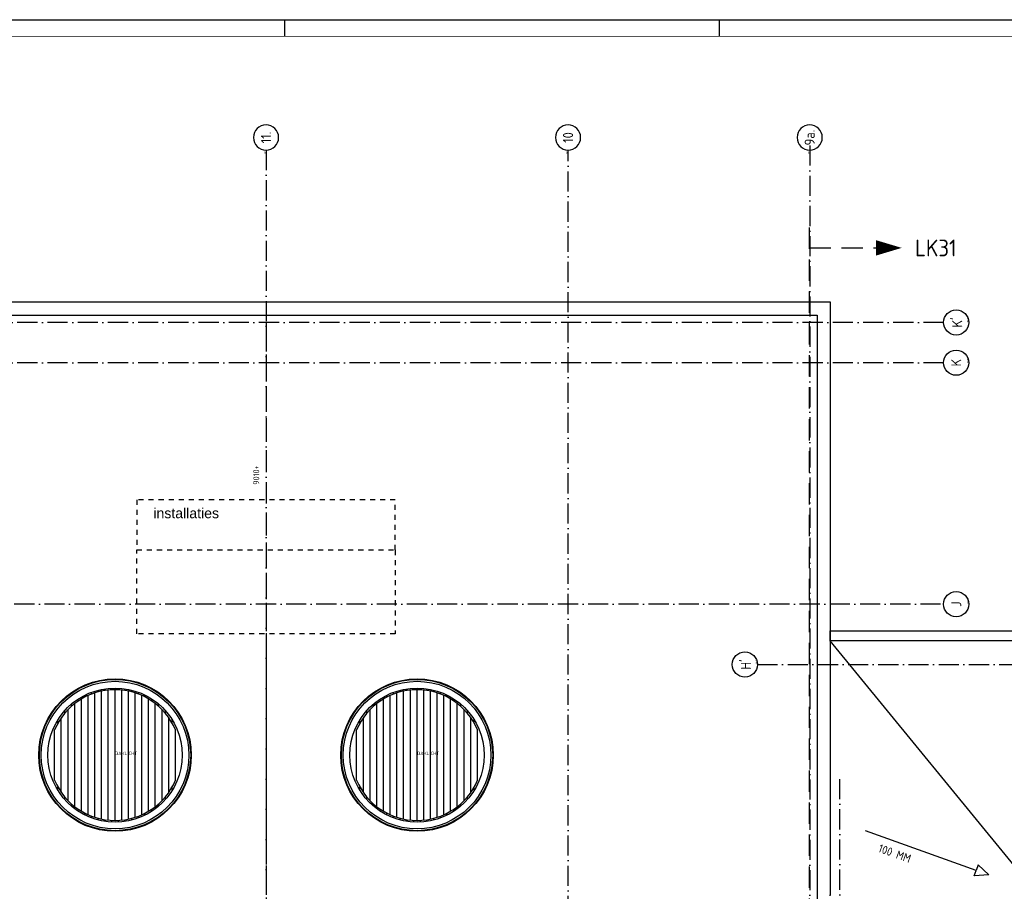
# Model space of a CAD drawing. Header units: millimetres. Extents: x 94282 to 246038, y 190 to 84290.
# Tile 10 of 18: x 152114 to 181455, y 58301 to 84290. Entities that reach past the tile are written whole.
import ezdxf
from ezdxf.enums import TextEntityAlignment as Align

# ---------------------------------------------------------------- set-up
doc = ezdxf.new("R2010")
doc.units = ezdxf.units.MM
doc.header["$LTSCALE"] = 100
for name, pattern in [('DASHDOT', [9, 6, -1.5, 0, -1.5]), ('DASHED', [3, 1.5, -1.5]), ('HIDDEN', [9.525, 6.35, -3.175])]:
    doc.linetypes.add(name, pattern=pattern)
doc.layers.get('0').update_dxf_attribs({"linetype": 'CONTINUOUS'})
for name, color, linetype in [('AB$1A---_ATTRIB035', 3, 'CONTINUOUS'), ('AL$1A---_ALGEMEEN', 8, 'CONTINUOUS'), ('AT$1A---_TEKST018', 1, 'CONTINUOUS'), ('AT$1A---_TEKST025', 2, 'CONTINUOUS'), ('AT$1A---_TEKST035', 3, 'CONTINUOUS'), ('LIJN025', 10, 'CONTINUOUS'), ('LIJN050', 90, 'CONTINUOUS'), ('LIJN070', 130, 'CONTINUOUS'), ('TEKST25', 10, 'CONTINUOUS'), ('TEKST35', 50, 'CONTINUOUS'), ('TEKST50', 90, 'CONTINUOUS')]:
    doc.layers.add(name, color=color, linetype=linetype)
doc.styles.add('ISO', font='ISO.SHX')
doc.styles.add('ROMAND', font='romand')
doc.styles.get("Standard").update_dxf_attribs({"font": 'iso.shx'})

# ---------------------------------------------------------------- blocks, each defined once
blk = doc.blocks.new('A0-GE')
at = {"layer": 'LIJN025'}
for p, q in [((645.5, 836), (645.5, 841)), ((775, 836), (775, 841))]:
    blk.add_line(p, q, dxfattribs=at)
blk.add_lwpolyline([(1500, 841), (1500, 0), (311, 0), (311, 841)], close=True, dxfattribs=at)
at = {"layer": 'LIJN050', "const_width": 0.2}
blk.add_lwpolyline([(1495, 836), (336, 836), (336, 5), (1495, 5)], close=True, dxfattribs=at)
at = {"layer": 'TEKST25', "style": 'ROMAND', "width": 2.899115}
blk.add_attdef('STATUS', text='', height=2.5, dxfattribs=at).set_placement((1454, 71.5), (1493, 71.5), align=Align.FIT)
at = {"layer": 'TEKST25', "style": 'ISO'}
for tag, p in [('E', (1455.25, 66)), ('NAAM-E', (1466.75, 66)), ('DATUM-E', (1485, 66)), ('D', (1455.25, 61)), ('NAAM-D', (1466.75, 61)), ('DATUM-D', (1485, 61)), ('C', (1455.25, 56)), ('NAAM-C', (1466.75, 56)), ('DATUM-C', (1485, 56)), ('B', (1455.25, 51)), ('NAAM-B', (1466.75, 51)), ('DATUM-B', (1485, 51)), ('A', (1455.25, 46)), ('NAAM-A', (1466.75, 46)), ('DATUM-A', (1485, 46))]:
    blk.add_attdef(tag, text='', height=2.5, dxfattribs=at).set_placement(p, align=Align.CENTER)
for tag, p in [('DATUM', (1332.75, 36.25)), ('SCHAAL', (1368, 36.25)), ('GETEKEND', (1398.25, 36.25)), ('GECONTOL.', (1433, 36.25)), ('FORMAAT', (1463.25, 28.25))]:
    blk.add_attdef(tag, p, '', height=2.5, dxfattribs=at)
at = {"layer": 'TEKST35', "style": 'ISO'}
for tag, p in [('PROJECT', (1334.5, 72.5)), ('PLAATS', (1334.5, 63.5)), ('INSTALLATIE-REGEL1', (1334.5, 52.5)), ('INSTALLATIE-REGEL2', (1334.5, 43.5))]:
    blk.add_attdef(tag, p, '', height=4, dxfattribs=at)
blk.add_attdef('PROJ.NR.', text='', height=4, dxfattribs=at).set_placement((1481, 23), align=Align.CENTER)
at = {"layer": 'TEKST50', "style": 'ISO'}
blk.add_attdef('FILE-NAAM', text='', height=5, dxfattribs=at).set_placement((1473.5, 7.5), align=Align.CENTER)
blk = doc.blocks.new('DAKLICHT')
at = {"layer": 'AL$1A---_ALGEMEEN', "color": 0, "linetype": 'Continuous'}
for points in [[(-900, 1730), (-900, 1786)], [(-800, -1778), (-800, 1778)], [(-700, 1820), (-700, 1873)], [(-600, -1855), (-600, 1855)], [(-500, 1885), (-500, 1936)], [(-400, -1909), (-400, 1909)], [(-300, 1927), (-300, 1977)], [(-200, -1940), (-200, 1940)], [(-100, 1947), (-100, 1997)], [(0, -1950), (0, 1950)], [(100, 1947), (100, 1997)], [(200, -1940), (200, 1940)], [(300, 1927), (300, 1977)], [(400, -1909), (400, 1909)], [(500, 1885), (500, 1936)], [(600, -1855), (600, 1855)], [(700, 1820), (700, 1873)], [(800, -1778), (800, 1778)], [(900, 1730), (900, 1786)], [(-1300, 1453), (-1300, 1520)], [(-1200, -1537), (-1200, 1537)], [(-1100, 1610), (-1100, 1670)], [(-1000, -1674), (-1000, 1674)], [(1000, -1674), (1000, 1674)], [(1100, 1610), (1100, 1670)], [(1200, -1537), (1200, 1537)], [(1300, 1453), (1300, 1520)], [(-1500, 1246), (-1500, 1323)], [(-1400, -1357), (-1400, 1357)], [(1400, -1357), (1400, 1357)], [(1500, 1246), (1500, 1323)], [(-1700, 955), (-1700, 1054)], [(-1600, -1115), (-1600, 1115)], [(1600, -1115), (1600, 1115)], [(1700, 955), (1700, 1054)], [(-1800, -750), (-1800, 750)], [(1800, -750), (1800, 750)], [(-1700, -1054), (-1700, -955)], [(1700, -1054), (1700, -955)], [(-1500, -1323), (-1500, -1246)], [(-1300, -1520), (-1300, -1453)], [(1300, -1520), (1300, -1453)], [(1500, -1323), (1500, -1246)], [(-1100, -1670), (-1100, -1610)], [(-900, -1786), (-900, -1730)], [(900, -1786), (900, -1730)], [(1100, -1670), (1100, -1610)], [(-700, -1873), (-700, -1820)], [(-500, -1936), (-500, -1885)], [(-300, -1977), (-300, -1927)], [(-100, -1997), (-100, -1947)], [(100, -1997), (100, -1947)], [(300, -1977), (300, -1927)], [(500, -1936), (500, -1885)], [(700, -1873), (700, -1820)]]:
    blk.add_lwpolyline(points, dxfattribs=at)
for radius in [2273, 2255, 2200, 2000]:
    blk.add_circle((0, 0), radius, dxfattribs=at)
for start, end in [(22.6199, 157.3801), (202.6199, 337.3801)]:
    blk.add_arc((0, 0), 1950, start, end, dxfattribs=at)
at = {"layer": 'AT$1A---_TEKST018', "linetype": 'Continuous'}
blk.add_text('DAKLICHT', height=100, dxfattribs=at).set_placement((0, 0))
blk = doc.blocks.new('1010')
at = {"layer": 'AL$1A---_ALGEMEEN', "color": 0, "linetype": 'Continuous'}
blk.add_circle((0, 750), 750, dxfattribs=at)
blk.add_attdef('STR-NAAM', text='', height=600, rotation=360, dxfattribs=at).set_placement((0, 750), align=Align.MIDDLE)
at = {"layer": 'AT$1A---_TEKST018', "linetype": 'Continuous'}
blk.add_text('1010', height=100, dxfattribs=at).set_placement((0, 0))
blk = doc.blocks.new('1011')
at = {"layer": 'AL$1A---_ALGEMEEN', "color": 0, "linetype": 'Continuous'}
blk.add_circle((-750, 0), 750, dxfattribs=at)
blk.add_attdef('STR-NAAM', text='', height=600, rotation=360, dxfattribs=at).set_placement((-750, 0), align=Align.MIDDLE)
at = {"layer": 'AT$1A---_TEKST018', "linetype": 'Continuous'}
blk.add_text('1011', height=100, dxfattribs=at).set_placement((0, 0))

msp = doc.modelspace()

# ---------------------------------------------------------------- linework, layer by layer
at = {"layer": 'AL$1A---_ALGEMEEN', "color": 1, "linetype": 'DASHDOT'}
for p, q in [((174099, 65063), (202542, 65063)), ((176555, 4343), (176555, 61763))]:
    msp.add_line(p, q, dxfattribs=at)
for points in [[(159455, 80401), (159455, 38663)], [(168455, 38663), (168455, 80401)], [(175655, 80538), (175655, 38663)], [(179646, 75263), (139444, 75263)], [(179646, 74063), (139444, 74063)], [(179555, 66863), (139355, 66863)]]:
    msp.add_lwpolyline(points, dxfattribs=at)
at = {"layer": 'AL$1A---_ALGEMEEN', "linetype": 'Continuous'}
for points in [[(142665, 58173), (142645, 58173), (142645, 75873), (176265, 75873), (176265, 58173), (176245, 58173)], [(142665, 57783), (143035, 57783), (143035, 75483), (175875, 75483), (175875, 57783), (176245, 57783)]]:
    msp.add_lwpolyline(points, dxfattribs=at)
at = {"layer": 'AL$1A---_ALGEMEEN', "linetype": 'HIDDEN'}
msp.add_lwpolyline([(159455, 75263), (159455, 41663)], dxfattribs=at)
at = {"layer": 'AL$1A---_ALGEMEEN', "linetype": 'DASHED'}
for points in [[(155605, 69978), (155605, 68478), (163305, 68478), (163305, 69978)], [(155605, 65978), (155605, 68478), (163305, 68478), (163305, 65978)]]:
    msp.add_lwpolyline(points, close=True, dxfattribs=at)
at = {"layer": 'AL$1A---_ALGEMEEN', "color": 8, "linetype": 'Continuous'}
for points in [[(176265, 66067), (200245, 66067), (200245, 65767), (176265, 65767), (176265, 66067)], [(182337, 58357), (176265, 65767)], [(180612, 58924), (177320, 60100)], [(180989, 58789), (180672, 59089), (180612, 58924)], [(180989, 58789), (180553, 58758), (180612, 58924)]]:
    msp.add_lwpolyline(points, dxfattribs=at)
at = {"layer": 'LIJN070', "linetype": 'HIDDEN'}
for p, q in [((175643, 78094), (175643, 4945)), ((175648, 77486), (178383, 77486))]:
    msp.add_line(p, q, dxfattribs=at)
at = {"layer": 'LIJN070', "color": 90}
msp.add_lwpolyline([(178397, 77486, 0, 457, 0), (177636, 77486, 457, 457, 0)], format="xyseb", dxfattribs=at)

# ---------------------------------------------------------------- block references
at = {"xscale": 100, "yscale": 100, "zscale": 100}
msp.add_blockref('A0-GE', (95465, 190), dxfattribs=at)
at = {"layer": 'AL$1A---_ALGEMEEN', "color": 1, "linetype": 'DASHDOT'}
ref = msp.add_blockref('1011', (159455, 80401), dxfattribs=dict(at, xscale=-0.5, yscale=0.5, zscale=0.5, rotation=90))
ref.add_attrib('STR-NAAM', '11.', dxfattribs={"layer": 'AB$1A---_ATTRIB035', "linetype": 'Continuous', "height": 300, "rotation": 90}).set_placement((159455, 80776), align=Align.MIDDLE)
ref = msp.add_blockref('1011', (168455, 80401), dxfattribs=dict(at, xscale=-0.5, yscale=0.5, zscale=0.5, rotation=90))
ref.add_attrib('STR-NAAM', '10', dxfattribs={"layer": 'AB$1A---_ATTRIB035', "linetype": 'Continuous', "height": 300, "rotation": 90}).set_placement((168455, 80776), align=Align.MIDDLE)
ref = msp.add_blockref('1011', (175655, 80401), dxfattribs=dict(at, xscale=-0.5, yscale=0.5, zscale=0.5, rotation=90))
ref.add_attrib('STR-NAAM', '9a.', dxfattribs={"layer": 'AB$1A---_ATTRIB035', "linetype": 'Continuous', "height": 300, "rotation": 90}).set_placement((175655, 80776), align=Align.MIDDLE)
ref = msp.add_blockref('1010', (180396, 75263), dxfattribs=dict(at, xscale=0.5, yscale=0.5, zscale=0.5, rotation=90))
ref.add_attrib('STR-NAAM', "K'", dxfattribs={"layer": 'AB$1A---_ATTRIB035', "linetype": 'Continuous', "height": 300, "rotation": 90}).set_placement((180021, 75263), align=Align.MIDDLE)
ref = msp.add_blockref('1010', (180396, 74063), dxfattribs=dict(at, xscale=0.5, yscale=0.5, zscale=0.5, rotation=90))
ref.add_attrib('STR-NAAM', 'K', dxfattribs={"layer": 'AB$1A---_ATTRIB035', "linetype": 'Continuous', "height": 300, "rotation": 90}).set_placement((180021, 74063), align=Align.MIDDLE)
ref = msp.add_blockref('1010', (180396, 66863), dxfattribs=dict(at, xscale=0.5, yscale=0.5, zscale=0.5, rotation=90))
ref.add_attrib('STR-NAAM', 'J', dxfattribs={"layer": 'AB$1A---_ATTRIB035', "linetype": 'Continuous', "height": 300, "rotation": 90}).set_placement((180021, 66863), align=Align.MIDDLE)
ref = msp.add_blockref('1010', (174099, 65065), dxfattribs=dict(at, xscale=0.5, yscale=0.5, zscale=0.5, rotation=90))
ref.add_attrib('STR-NAAM', "H'", dxfattribs={"layer": 'AB$1A---_ATTRIB035', "linetype": 'Continuous', "height": 300, "rotation": 90}).set_placement((173724, 65065), align=Align.MIDDLE)
at = {"layer": 'AL$1A---_ALGEMEEN', "linetype": 'Continuous'}
for p in [(154955, 62363), (163955, 62363)]:
    msp.add_blockref('DAKLICHT', p, dxfattribs=at)

# ---------------------------------------------------------------- texts
at = {"layer": 'AT$1A---_TEKST018', "linetype": 'Continuous'}
msp.add_text('9010+', height=180, rotation=90, dxfattribs=at).set_placement((159252, 70424))
at = {"layer": 'AT$1A---_TEKST025', "color": 8, "linetype": 'Continuous', "insert": (178702, 59382), "char_height": 250, "width": 1902.82, "attachment_point": 3, "rotation": 340.3379}
msp.add_mtext('100 MM', dxfattribs=at)
at = {"layer": 'AT$1A---_TEKST035', "color": 8, "linetype": 'Continuous', "insert": (156098, 69726), "char_height": 300, "width": 2342.16, "attachment_point": 1}
msp.add_mtext('\\fArial|b0|i0|c0|p34;installaties', dxfattribs=at)
at = {"layer": 'TEKST50'}
msp.add_text('LK31', height=500, dxfattribs=at).set_placement((178796, 77234))

doc.saveas('drawing.dxf')
